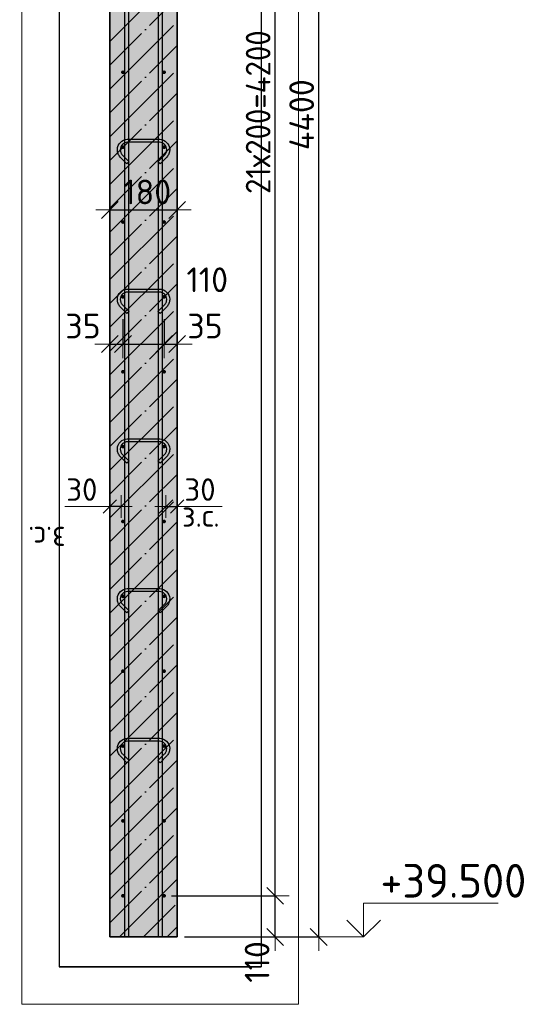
# Model space of a CAD drawing. Header units: millimetres. Extents: x 5077 to 50019, y 6526 to 90933.
# Tile 27 of 60: x 26738 to 28122, y 36620 to 39251. Entities that reach past the tile are written whole.
import ezdxf

# ---------------------------------------------------------------- set-up
doc = ezdxf.new("R2010")
doc.units = ezdxf.units.MM
doc.header["$PDMODE"] = 65
doc.linetypes.add('______11', pattern=[150, 120, -15, 0, -15])
doc.linetypes.add('______5', pattern=[330, 240, -30, 30, -30])
for name, color, linetype, lineweight in [('Standard', 7, 'Continuous', 25), ('Арм.стержн. вертикальными 1', 22, 'Continuous', 35), ('Арм.стержн.горизонт. 1', 180, 'Continuous', 35), ('Высотная отметки_ общее', 7, 'Continuous', 13), ('Размерная линия_ общее', 7, 'Continuous', 13), ('Размерная линия_ общее_1', 7, 'Continuous', 13)]:
    doc.layers.add(name, color=color, linetype=linetype, lineweight=lineweight)
doc.layers.add('Арм.стержн.Стяжки', color=7, linetype='Continuous', lineweight=35, true_color=0x501e0f)
doc.styles.add('ISOCPEUR', font='ISOCPEUR')
doc.dimstyles.new('DIMSTYLE_3', dxfattribs={"dimtxt": 66, "dimasz": 75, "dimexe": 0, "dimexo": 0, "dimgap": 33, "dimtad": 2, "dimdec": 0, "dimrnd": 5, "dimzin": 12, "dimdsep": 46, "dimtxsty": 'ISOCPEUR', "dimblk1": 'ALL_ML_STRICH', "dimblk2": 'ALL_ML_STRICH', "dimsah": 1, "dimcen": 0, "dimclrd": 7, "dimclre": 256, "dimclrt": 7, "dimadec": 0, "dimazin": 0, "dimtfac": 1, "dimtdec": 0, "dimtix": 1, "dimtmove": 2, "dimatfit": 3, "dimfxl": 0, "dimtvp": 1.2, "dimtzin": 0, "dimlwd": 0, "dimlwe": -3, "dimarcsym": 0})
doc.dimstyles.new('DIMSTYLE_7', dxfattribs={"dimtxt": 60, "dimasz": 60, "dimexe": 0, "dimexo": 0.001, "dimgap": 30, "dimtad": 2, "dimdec": 0, "dimrnd": 5, "dimzin": 12, "dimdsep": 46, "dimtxsty": 'ISOCPEUR', "dimblk1": 'ALL_ML_STRICH', "dimblk2": 'ALL_ML_STRICH', "dimsah": 1, "dimcen": 0, "dimse1": 1, "dimse2": 1, "dimclrd": 7, "dimclre": 256, "dimclrt": 7, "dimadec": 0, "dimazin": 0, "dimtfac": 1, "dimtdec": 0, "dimtix": 1, "dimtmove": 2, "dimatfit": 3, "dimfxl": 0, "dimtvp": 1.2, "dimtzin": 0, "dimlwd": 0, "dimlwe": -3, "dimarcsym": 0})
doc.dimstyles.new('DIMSTYLE_8', dxfattribs={"dimtxt": 60, "dimasz": 60, "dimexe": 0, "dimexo": 0.001, "dimgap": 30, "dimtad": 2, "dimdec": 0, "dimrnd": 5, "dimzin": 12, "dimdsep": 46, "dimtxsty": 'ISOCPEUR', "dimblk1": 'ALL_ML_STRICH', "dimblk2": 'ALL_ML_STRICH', "dimsah": 1, "dimcen": 0, "dimse1": 1, "dimse2": 1, "dimclrd": 7, "dimclre": 256, "dimclrt": 7, "dimadec": 0, "dimazin": 0, "dimtfac": 1, "dimtdec": 0, "dimtix": 1, "dimtmove": 2, "dimatfit": 3, "dimfxl": 0, "dimtvp": 1.2, "dimtzin": 0, "dimlwd": 0, "dimlwe": -3, "dimarcsym": 0})
doc.dimstyles.new('DIMSTYLE_9', dxfattribs={"dimtxt": 66, "dimasz": 75, "dimexe": 0, "dimexo": 0, "dimgap": 33, "dimtad": 2, "dimdec": 0, "dimrnd": 5, "dimzin": 12, "dimdsep": 46, "dimtxsty": 'ISOCPEUR', "dimblk1": 'ALL_ML_STRICH', "dimblk2": 'ALL_ML_STRICH', "dimsah": 1, "dimcen": 0, "dimclrd": 7, "dimclre": 256, "dimclrt": 7, "dimadec": 0, "dimazin": 0, "dimtfac": 1, "dimtdec": 0, "dimtix": 1, "dimtmove": 2, "dimatfit": 3, "dimfxl": 0, "dimtzin": 0, "dimlwd": 0, "dimlwe": -3, "dimarcsym": 0})

# ---------------------------------------------------------------- blocks, each defined once
blk = doc.blocks.new('ALL_ML_STRICH')
at = {"color": 0, "linetype": 'ByBlock', "lineweight": -2}
for p, q in [((0, -0.5), (0, 0.5)), ((-1, 0), (0.5, 0)), ((-0.3, -0.3), (0.3, 0.3))]:
    blk.add_line(p, q, dxfattribs=at)
blk = doc.blocks.new('*D17')
at = {"layer": 'DEFPOINTS', "color": 7, "linetype": 'Continuous', "lineweight": 13, "transparency": 33554687}
for p in [(27013.7, 38470.3), (26978.7, 38384.3), (26978.7, 38343.4)]:
    blk.add_point(p, dxfattribs=at)
at = {"layer": 'Размерная линия_ общее', "color": 253, "linetype": 'Continuous', "lineweight": -2, "true_color": 0xa0a0a0, "transparency": 33554687}
for p, q in [((27013.7, 38450.3), (27013.7, 38384.3)), ((26978.7, 38363.4), (26978.7, 38384.3))]:
    blk.add_line(p, q, dxfattribs=at)
at = {"layer": 'Размерная линия_ общее', "color": 7, "linetype": 'Continuous', "lineweight": -2, "transparency": 33554687}
blk.add_line((26978.7, 38384.3), (27013.7, 38384.3), dxfattribs=at)
at = {"layer": 'Размерная линия_ общее', "color": 7, "linetype": 'Continuous', "lineweight": 13, "transparency": 33554687, "xscale": 75, "yscale": 75, "zscale": 75}
blk.add_blockref('ALL_ML_STRICH', (27013.7, 38384.3), dxfattribs=at)
at = {"layer": 'Размерная линия_ общее', "color": 7, "linetype": 'Continuous', "lineweight": 13, "transparency": 33554687, "xscale": 75, "yscale": 75, "zscale": 75, "rotation": 180}
blk.add_blockref('ALL_ML_STRICH', (26978.7, 38384.3), dxfattribs=at)
at = {"layer": 'Размерная линия_ общее', "color": 7, "linetype": 'Continuous', "lineweight": 13, "transparency": 33554687, "insert": (26906.7, 38432.3), "char_height": 66, "width": 132, "attachment_point": 5, "style": 'ISOCPEUR'}
blk.add_mtext('\\A1;{35}', dxfattribs=at)
blk = doc.blocks.new('*D18')
at = {"layer": 'DEFPOINTS', "color": 7, "linetype": 'Continuous', "lineweight": 13, "transparency": 33554687}
for p in [(27013.7, 38470.3), (27123.7, 38470.3), (27013.7, 38384.3)]:
    blk.add_point(p, dxfattribs=at)
at = {"layer": 'Размерная линия_ общее', "color": 253, "linetype": 'Continuous', "lineweight": -2, "true_color": 0xa0a0a0, "transparency": 33554687}
for p, q in [((27013.7, 38450.3), (27013.7, 38384.3)), ((27123.7, 38450.3), (27123.7, 38384.3))]:
    blk.add_line(p, q, dxfattribs=at)
at = {"layer": 'Размерная линия_ общее', "color": 7, "linetype": 'Continuous', "lineweight": -2, "transparency": 33554687}
blk.add_line((27013.7, 38384.3), (27123.7, 38384.3), dxfattribs=at)
at = {"layer": 'Размерная линия_ общее', "color": 7, "linetype": 'Continuous', "lineweight": 13, "transparency": 33554687, "xscale": 75, "yscale": 75, "zscale": 75, "rotation": 180}
blk.add_blockref('ALL_ML_STRICH', (27013.7, 38384.3), dxfattribs=at)
at = {"layer": 'Размерная линия_ общее', "color": 7, "linetype": 'Continuous', "lineweight": 13, "transparency": 33554687, "xscale": 75, "yscale": 75, "zscale": 75}
blk.add_blockref('ALL_ML_STRICH', (27123.7, 38384.3), dxfattribs=at)
at = {"layer": 'Размерная линия_ общее', "color": 7, "linetype": 'Continuous', "lineweight": 13, "transparency": 33554687, "insert": (27239.1, 38555.9), "char_height": 66, "width": 198, "attachment_point": 5, "style": 'ISOCPEUR'}
blk.add_mtext('\\A1;{110}', dxfattribs=at)
blk = doc.blocks.new('*D19')
at = {"layer": 'DEFPOINTS', "color": 7, "linetype": 'Continuous', "lineweight": 13, "transparency": 33554687}
for p in [(27123.7, 38470.3), (27123.7, 38384.3), (27158.7, 38346.8)]:
    blk.add_point(p, dxfattribs=at)
at = {"layer": 'Размерная линия_ общее', "color": 253, "linetype": 'Continuous', "lineweight": -2, "true_color": 0xa0a0a0, "transparency": 33554687}
for p, q in [((27123.7, 38450.3), (27123.7, 38384.3)), ((27158.7, 38366.8), (27158.7, 38384.3))]:
    blk.add_line(p, q, dxfattribs=at)
at = {"layer": 'Размерная линия_ общее', "color": 7, "linetype": 'Continuous', "lineweight": -2, "transparency": 33554687}
blk.add_line((27123.7, 38384.3), (27158.7, 38384.3), dxfattribs=at)
at = {"layer": 'Размерная линия_ общее', "color": 7, "linetype": 'Continuous', "lineweight": 13, "transparency": 33554687, "xscale": 75, "yscale": 75, "zscale": 75}
blk.add_blockref('ALL_ML_STRICH', (27158.7, 38384.3), dxfattribs=at)
at = {"layer": 'Размерная линия_ общее', "color": 7, "linetype": 'Continuous', "lineweight": 13, "transparency": 33554687, "xscale": 75, "yscale": 75, "zscale": 75, "rotation": 180}
blk.add_blockref('ALL_ML_STRICH', (27123.7, 38384.3), dxfattribs=at)
at = {"layer": 'Размерная линия_ общее', "color": 7, "linetype": 'Continuous', "lineweight": 13, "transparency": 33554687, "insert": (27233, 38432.4), "char_height": 66, "width": 132, "attachment_point": 5, "style": 'ISOCPEUR'}
blk.add_mtext('\\A1;{35}', dxfattribs=at)
blk = doc.blocks.new('*D20')
at = {"layer": 'DEFPOINTS', "color": 7, "linetype": 'Continuous', "lineweight": 13, "transparency": 33554687}
for p in [(26978.7, 38752.5), (27158.7, 38750.8), (26978.7, 38742.5)]:
    blk.add_point(p, dxfattribs=at)
at = {"layer": 'Размерная линия_ общее', "color": 253, "linetype": 'Continuous', "lineweight": -2, "true_color": 0xa0a0a0, "transparency": 33554687}
for p, q in [((26978.7, 38742.5), (26978.7, 38742.5)), ((27158.7, 38742.5), (27158.7, 38742.5))]:
    blk.add_line(p, q, dxfattribs=at)
at = {"layer": 'Размерная линия_ общее', "color": 7, "linetype": 'Continuous', "lineweight": -2, "transparency": 33554687}
blk.add_line((26978.7, 38742.5), (27158.7, 38742.5), dxfattribs=at)
at = {"layer": 'Размерная линия_ общее', "color": 7, "linetype": 'Continuous', "lineweight": 13, "transparency": 33554687, "xscale": 75, "yscale": 75, "zscale": 75, "rotation": 180}
blk.add_blockref('ALL_ML_STRICH', (26978.7, 38742.5), dxfattribs=at)
at = {"layer": 'Размерная линия_ общее', "color": 7, "linetype": 'Continuous', "lineweight": 13, "transparency": 33554687, "xscale": 75, "yscale": 75, "zscale": 75}
blk.add_blockref('ALL_ML_STRICH', (27158.7, 38742.5), dxfattribs=at)
at = {"layer": 'Размерная линия_ общее', "color": 7, "linetype": 'Continuous', "lineweight": 13, "transparency": 33554687, "insert": (27078.6, 38790.5), "char_height": 66, "width": 198, "attachment_point": 5, "style": 'ISOCPEUR'}
blk.add_mtext('\\A1;{180}', dxfattribs=at)
blk = doc.blocks.new('*D21')
at = {"layer": 'DEFPOINTS', "color": 7, "linetype": 'Continuous', "lineweight": 13, "transparency": 33554687}
for p in [(27128.7, 37950.3), (27128.7, 37941.6), (27158.7, 37941.6)]:
    blk.add_point(p, dxfattribs=at)
at = {"layer": 'Размерная линия_ общее_1', "color": 7, "linetype": 'Continuous', "lineweight": -2, "transparency": 33554687}
blk.add_line((27128.7, 37950.3), (27158.7, 37950.3), dxfattribs=at)
at = {"layer": 'Размерная линия_ общее_1', "color": 7, "linetype": 'Continuous', "lineweight": 13, "transparency": 33554687, "xscale": 60, "yscale": 60, "zscale": 60, "rotation": 180}
blk.add_blockref('ALL_ML_STRICH', (27128.7, 37950.3), dxfattribs=at)
at = {"layer": 'Размерная линия_ общее_1', "color": 7, "linetype": 'Continuous', "lineweight": 13, "transparency": 33554687, "xscale": 60, "yscale": 60, "zscale": 60}
blk.add_blockref('ALL_ML_STRICH', (27158.7, 37950.3), dxfattribs=at)
at = {"layer": 'Размерная линия_ общее_1', "color": 7, "linetype": 'Continuous', "lineweight": 13, "transparency": 33554687, "insert": (27219.7, 37995.3), "char_height": 60, "width": 120, "attachment_point": 5, "style": 'ISOCPEUR'}
blk.add_mtext('\\A1;{30}', dxfattribs=at)
at = {"layer": 'Размерная линия_ общее_1', "color": 7, "linetype": 'Continuous', "lineweight": 13, "transparency": 33554687, "insert": (27171.7, 37956.1), "char_height": 60, "width": 3, "attachment_point": 1, "line_spacing_factor": 0.60241, "style": 'ISOCPEUR'}
blk.add_mtext('з.с.', dxfattribs=at)
blk = doc.blocks.new('*D22')
at = {"layer": 'DEFPOINTS', "color": 7, "linetype": 'Continuous', "lineweight": 13, "transparency": 33554687}
for p in [(26978.7, 37941.6), (27008.7, 37950.3), (27008.7, 37941.6)]:
    blk.add_point(p, dxfattribs=at)
at = {"layer": 'Размерная линия_ общее_1', "color": 7, "linetype": 'Continuous', "lineweight": -2, "transparency": 33554687}
blk.add_line((27008.7, 37950.3), (26978.7, 37950.3), dxfattribs=at)
at = {"layer": 'Размерная линия_ общее_1', "color": 7, "linetype": 'Continuous', "lineweight": 13, "transparency": 33554687, "xscale": 60, "yscale": 60, "zscale": 60}
for p, rotation in [((27008.7, 37950.3), 360), ((26978.7, 37950.3), 180)]:
    blk.add_blockref('ALL_ML_STRICH', p, dxfattribs=dict(at, rotation=rotation))
at = {"layer": 'Размерная линия_ общее_1', "color": 7, "linetype": 'Continuous', "lineweight": 13, "transparency": 33554687, "insert": (26903.7, 37995.3), "char_height": 60, "width": 120, "attachment_point": 5, "style": 'ISOCPEUR'}
blk.add_mtext('\\A1;{30}', dxfattribs=at)
at = {"layer": 'Размерная линия_ общее_1', "color": 7, "linetype": 'Continuous', "lineweight": 13, "transparency": 33554687, "insert": (26860.6, 37836.1), "char_height": 60, "width": 3, "attachment_point": 1, "rotation": 180, "line_spacing_factor": 0.60241, "style": 'ISOCPEUR'}
blk.add_mtext('з.с.', dxfattribs=at)
blk = doc.blocks.new('*D264')
at = {"layer": 'DEFPOINTS', "color": 7, "linetype": 'Continuous', "lineweight": 13, "transparency": 33554687}
for p in [(27158.7, 41200.2), (27158.7, 36800.2), (27537, 36800.2)]:
    blk.add_point(p, dxfattribs=at)
at = {"layer": 'Размерная линия_ общее', "color": 253, "linetype": 'Continuous', "lineweight": -2, "true_color": 0xa0a0a0, "transparency": 33554687}
for p, q in [((27178.7, 41200.2), (27537, 41200.2)), ((27178.7, 36800.2), (27537, 36800.2))]:
    blk.add_line(p, q, dxfattribs=at)
at = {"layer": 'Размерная линия_ общее', "color": 7, "linetype": 'Continuous', "lineweight": -2, "transparency": 33554687}
blk.add_line((27537, 36800.2), (27537, 41200.2), dxfattribs=at)
at = {"layer": 'Размерная линия_ общее', "color": 7, "linetype": 'Continuous', "lineweight": 13, "transparency": 33554687, "xscale": 75, "yscale": 75, "zscale": 75}
for p, rotation in [((27537, 41200.2), 90), ((27537, 36800.2), 270)]:
    blk.add_blockref('ALL_ML_STRICH', p, dxfattribs=dict(at, rotation=rotation))
at = {"layer": 'Размерная линия_ общее', "color": 7, "linetype": 'Continuous', "lineweight": 13, "transparency": 33554687, "insert": (27491.5, 38996.9), "char_height": 66, "width": 264, "attachment_point": 5, "rotation": 90, "style": 'ISOCPEUR'}
blk.add_mtext('\\A1;{4400}', dxfattribs=at)
blk = doc.blocks.new('*D266')
at = {"layer": 'DEFPOINTS', "color": 7, "linetype": 'Continuous', "lineweight": 13, "transparency": 33554687}
for p in [(27123.7, 36910.2), (27158.7, 36800.2), (27420.6, 36800.2)]:
    blk.add_point(p, dxfattribs=at)
at = {"layer": 'Размерная линия_ общее', "color": 253, "linetype": 'Continuous', "lineweight": -2, "true_color": 0xa0a0a0, "transparency": 33554687}
for p, q in [((27143.7, 36910.2), (27420.6, 36910.2)), ((27178.7, 36800.2), (27420.6, 36800.2))]:
    blk.add_line(p, q, dxfattribs=at)
at = {"layer": 'Размерная линия_ общее', "color": 7, "linetype": 'Continuous', "lineweight": -2, "transparency": 33554687}
blk.add_line((27420.6, 36800.2), (27420.6, 36910.2), dxfattribs=at)
at = {"layer": 'Размерная линия_ общее', "color": 7, "linetype": 'Continuous', "lineweight": 13, "transparency": 33554687, "xscale": 75, "yscale": 75, "zscale": 75}
for p, rotation in [((27420.6, 36910.2), 90), ((27420.6, 36800.2), 270)]:
    blk.add_blockref('ALL_ML_STRICH', p, dxfattribs=dict(at, rotation=rotation))
at = {"layer": 'Размерная линия_ общее', "color": 7, "linetype": 'Continuous', "lineweight": 13, "transparency": 33554687, "insert": (27372.3, 36733.4), "char_height": 66, "width": 198, "attachment_point": 5, "rotation": 90, "style": 'ISOCPEUR'}
blk.add_mtext('\\A1;{110}', dxfattribs=at)
blk = doc.blocks.new('*D267')
at = {"layer": 'DEFPOINTS', "color": 7, "linetype": 'Continuous', "lineweight": 13, "transparency": 33554687}
for p in [(27123.7, 41110.2), (27123.7, 36910.2), (27420.6, 36910.2)]:
    blk.add_point(p, dxfattribs=at)
at = {"layer": 'Размерная линия_ общее', "color": 253, "linetype": 'Continuous', "lineweight": -2, "true_color": 0xa0a0a0, "transparency": 33554687}
for p, q in [((27143.7, 41110.2), (27420.6, 41110.2)), ((27143.7, 36910.2), (27420.6, 36910.2))]:
    blk.add_line(p, q, dxfattribs=at)
at = {"layer": 'Размерная линия_ общее', "color": 7, "linetype": 'Continuous', "lineweight": -2, "transparency": 33554687}
blk.add_line((27420.6, 36910.2), (27420.6, 41110.2), dxfattribs=at)
at = {"layer": 'Размерная линия_ общее', "color": 7, "linetype": 'Continuous', "lineweight": 13, "transparency": 33554687, "xscale": 75, "yscale": 75, "zscale": 75}
for p, rotation in [((27420.6, 41110.2), 90), ((27420.6, 36910.2), 270)]:
    blk.add_blockref('ALL_ML_STRICH', p, dxfattribs=dict(at, rotation=rotation))
at = {"layer": 'Размерная линия_ общее', "color": 7, "linetype": 'Continuous', "lineweight": 13, "transparency": 33554687, "insert": (27342.1, 38785.2), "char_height": 66, "width": 3.3, "attachment_point": 1, "rotation": 90, "line_spacing_factor": 0.60241, "style": 'ISOCPEUR'}
blk.add_mtext('\\W0.91;21х200=4200', dxfattribs=at)
blk = doc.blocks.new('COMPLEX_ELEVATIONDIM_11')
at = {"layer": 'Высотная отметки_ общее', "color": 7, "linetype": 'Continuous', "lineweight": 13, "transparency": 33554687}
for p, q in [((27657, 41400.2), (27657, 41490.2)), ((27657, 41490.2), (28017, 41490.2)), ((27657, 41400.2), (27612, 41445.2)), ((27657, 41400.2), (27702, 41445.2)), ((27657, 41400.2), (27550.9, 41400.2)), ((27657, 41400.2), (27657, 41400.2)), ((27657, 41400.2), (27657, 41400.2)), ((27657, 41400.2), (27657, 41400.2)), ((27657, 41400.2), (27657, 41400.2)), ((27657, 41200.2), (27657, 41290.2)), ((27657, 41290.2), (28017, 41290.2)), ((27657, 41200.2), (27612, 41245.2)), ((27657, 41200.2), (27702, 41245.2)), ((27657, 41200.2), (27550.9, 41200.2)), ((27657, 41200.2), (27657, 41200.2)), ((27657, 41200.2), (27657, 41200.2)), ((27657, 41200.2), (27657, 41200.2)), ((27657, 41200.2), (27657, 41200.2)), ((27657, 36800.2), (27657, 36890.2)), ((27657, 36890.2), (28017, 36890.2)), ((27657, 36800.2), (27612, 36845.2)), ((27657, 36800.2), (27702, 36845.2)), ((27657, 36800.2), (27657, 36800.2)), ((27657, 36800.2), (27657, 36800.2)), ((27657, 36800.2), (27657, 36800.2)), ((27657, 36800.2), (27657, 36800.2))]:
    blk.add_line(p, q, dxfattribs=at)
blk.add_lwpolyline([(27657, 36800.2), (27597, 36800.2), (27597, 36800.2), (27550.9, 36800.2)], dxfattribs=at)
at = {"layer": 'Высотная отметки_ общее', "color": 7, "linetype": 'Continuous', "lineweight": 13, "transparency": 33554687, "char_height": 90, "attachment_point": 7, "style": 'ISOCPEUR'}
for s, insert, width in [('\\W0.92;+44.100', (27702, 41505.2), 446.05), ('\\W0.96;+43.900', (27702, 41305.2), 456.775), ('\\W0.96;+39.500', (27702, 36905.2), 447.716)]:
    blk.add_mtext(s, dxfattribs=dict(at, insert=insert, width=width))

msp = doc.modelspace()

# ---------------------------------------------------------------- hatches: boundary and pattern name
at = {"layer": 'Standard', "linetype": 'Continuous', "lineweight": -3, "true_color": 0xc7c7c7, "transparency": 33554687}
msp.add_hatch(color=9, dxfattribs=at).paths.add_polyline_path([(27158.7, 41200.2), (26978.7, 41200.2), (26978.7, 36800.2), (27158.7, 36800.2)])
at = {"layer": 'Арм.стержн.горизонт. 1', "linetype": 'Continuous', "lineweight": 50, "transparency": 33554687}
for points in [[(27018.7, 39110.2), (27018.3, 39112.1), (27017.2, 39113.7), (27015.6, 39114.8), (27013.7, 39115.2), (27011.7, 39114.8), (27010.1, 39113.7), (27009, 39112.1), (27008.7, 39110.2), (27009, 39108.3), (27010.1, 39106.7), (27011.7, 39105.6), (27013.7, 39105.2), (27015.6, 39105.6), (27017.2, 39106.7), (27018.3, 39108.3)], [(27128.7, 39110.2), (27128.3, 39112.1), (27127.2, 39113.7), (27125.6, 39114.8), (27123.7, 39115.2), (27121.7, 39114.8), (27120.1, 39113.7), (27119, 39112.1), (27118.7, 39110.2), (27119, 39108.3), (27120.1, 39106.7), (27121.7, 39105.6), (27123.7, 39105.2), (27125.6, 39105.6), (27127.2, 39106.7), (27128.3, 39108.3)], [(27018.7, 38910.2), (27018.3, 38912.1), (27017.2, 38913.7), (27015.6, 38914.8), (27013.7, 38915.2), (27011.7, 38914.8), (27010.1, 38913.7), (27009, 38912.1), (27008.7, 38910.2), (27009, 38908.3), (27010.1, 38906.7), (27011.7, 38905.6), (27013.7, 38905.2), (27015.6, 38905.6), (27017.2, 38906.7), (27018.3, 38908.3)], [(27128.7, 38910.2), (27128.3, 38912.1), (27127.2, 38913.7), (27125.6, 38914.8), (27123.7, 38915.2), (27121.7, 38914.8), (27120.1, 38913.7), (27119, 38912.1), (27118.7, 38910.2), (27119, 38908.3), (27120.1, 38906.7), (27121.7, 38905.6), (27123.7, 38905.2), (27125.6, 38905.6), (27127.2, 38906.7), (27128.3, 38908.3)], [(27018.7, 38710.2), (27018.3, 38712.1), (27017.2, 38713.7), (27015.6, 38714.8), (27013.7, 38715.2), (27011.7, 38714.8), (27010.1, 38713.7), (27009, 38712.1), (27008.7, 38710.2), (27009, 38708.3), (27010.1, 38706.7), (27011.7, 38705.6), (27013.7, 38705.2), (27015.6, 38705.6), (27017.2, 38706.7), (27018.3, 38708.3)], [(27128.7, 38710.2), (27128.3, 38712.1), (27127.2, 38713.7), (27125.6, 38714.8), (27123.7, 38715.2), (27121.7, 38714.8), (27120.1, 38713.7), (27119, 38712.1), (27118.7, 38710.2), (27119, 38708.3), (27120.1, 38706.7), (27121.7, 38705.6), (27123.7, 38705.2), (27125.6, 38705.6), (27127.2, 38706.7), (27128.3, 38708.3)], [(27018.7, 38510.2), (27018.3, 38512.1), (27017.2, 38513.7), (27015.6, 38514.8), (27013.7, 38515.2), (27011.7, 38514.8), (27010.1, 38513.7), (27009, 38512.1), (27008.7, 38510.2), (27009, 38508.3), (27010.1, 38506.7), (27011.7, 38505.6), (27013.7, 38505.2), (27015.6, 38505.6), (27017.2, 38506.7), (27018.3, 38508.3)], [(27128.7, 38510.2), (27128.3, 38512.1), (27127.2, 38513.7), (27125.6, 38514.8), (27123.7, 38515.2), (27121.7, 38514.8), (27120.1, 38513.7), (27119, 38512.1), (27118.7, 38510.2), (27119, 38508.3), (27120.1, 38506.7), (27121.7, 38505.6), (27123.7, 38505.2), (27125.6, 38505.6), (27127.2, 38506.7), (27128.3, 38508.3)], [(27018.7, 38310.2), (27018.3, 38312.1), (27017.2, 38313.7), (27015.6, 38314.8), (27013.7, 38315.2), (27011.7, 38314.8), (27010.1, 38313.7), (27009, 38312.1), (27008.7, 38310.2), (27009, 38308.3), (27010.1, 38306.7), (27011.7, 38305.6), (27013.7, 38305.2), (27015.6, 38305.6), (27017.2, 38306.7), (27018.3, 38308.3)], [(27128.7, 38310.2), (27128.3, 38312.1), (27127.2, 38313.7), (27125.6, 38314.8), (27123.7, 38315.2), (27121.7, 38314.8), (27120.1, 38313.7), (27119, 38312.1), (27118.7, 38310.2), (27119, 38308.3), (27120.1, 38306.7), (27121.7, 38305.6), (27123.7, 38305.2), (27125.6, 38305.6), (27127.2, 38306.7), (27128.3, 38308.3)], [(27018.7, 38110.2), (27018.3, 38112.1), (27017.2, 38113.7), (27015.6, 38114.8), (27013.7, 38115.2), (27011.7, 38114.8), (27010.1, 38113.7), (27009, 38112.1), (27008.7, 38110.2), (27009, 38108.3), (27010.1, 38106.7), (27011.7, 38105.6), (27013.7, 38105.2), (27015.6, 38105.6), (27017.2, 38106.7), (27018.3, 38108.3)], [(27128.7, 38110.2), (27128.3, 38112.1), (27127.2, 38113.7), (27125.6, 38114.8), (27123.7, 38115.2), (27121.7, 38114.8), (27120.1, 38113.7), (27119, 38112.1), (27118.7, 38110.2), (27119, 38108.3), (27120.1, 38106.7), (27121.7, 38105.6), (27123.7, 38105.2), (27125.6, 38105.6), (27127.2, 38106.7), (27128.3, 38108.3)], [(27018.7, 37910.2), (27018.3, 37912.1), (27017.2, 37913.7), (27015.6, 37914.8), (27013.7, 37915.2), (27011.7, 37914.8), (27010.1, 37913.7), (27009, 37912.1), (27008.7, 37910.2), (27009, 37908.3), (27010.1, 37906.7), (27011.7, 37905.6), (27013.7, 37905.2), (27015.6, 37905.6), (27017.2, 37906.7), (27018.3, 37908.3)], [(27128.7, 37910.2), (27128.3, 37912.1), (27127.2, 37913.7), (27125.6, 37914.8), (27123.7, 37915.2), (27121.7, 37914.8), (27120.1, 37913.7), (27119, 37912.1), (27118.7, 37910.2), (27119, 37908.3), (27120.1, 37906.7), (27121.7, 37905.6), (27123.7, 37905.2), (27125.6, 37905.6), (27127.2, 37906.7), (27128.3, 37908.3)], [(27018.7, 37710.2), (27018.3, 37712.1), (27017.2, 37713.7), (27015.6, 37714.8), (27013.7, 37715.2), (27011.7, 37714.8), (27010.1, 37713.7), (27009, 37712.1), (27008.7, 37710.2), (27009, 37708.3), (27010.1, 37706.7), (27011.7, 37705.6), (27013.7, 37705.2), (27015.6, 37705.6), (27017.2, 37706.7), (27018.3, 37708.3)], [(27128.7, 37710.2), (27128.3, 37712.1), (27127.2, 37713.7), (27125.6, 37714.8), (27123.7, 37715.2), (27121.7, 37714.8), (27120.1, 37713.7), (27119, 37712.1), (27118.7, 37710.2), (27119, 37708.3), (27120.1, 37706.7), (27121.7, 37705.6), (27123.7, 37705.2), (27125.6, 37705.6), (27127.2, 37706.7), (27128.3, 37708.3)], [(27018.7, 37510.2), (27018.3, 37512.1), (27017.2, 37513.7), (27015.6, 37514.8), (27013.7, 37515.2), (27011.7, 37514.8), (27010.1, 37513.7), (27009, 37512.1), (27008.7, 37510.2), (27009, 37508.3), (27010.1, 37506.7), (27011.7, 37505.6), (27013.7, 37505.2), (27015.6, 37505.6), (27017.2, 37506.7), (27018.3, 37508.3)], [(27128.7, 37510.2), (27128.3, 37512.1), (27127.2, 37513.7), (27125.6, 37514.8), (27123.7, 37515.2), (27121.7, 37514.8), (27120.1, 37513.7), (27119, 37512.1), (27118.7, 37510.2), (27119, 37508.3), (27120.1, 37506.7), (27121.7, 37505.6), (27123.7, 37505.2), (27125.6, 37505.6), (27127.2, 37506.7), (27128.3, 37508.3)], [(27018.7, 37310.2), (27018.3, 37312.1), (27017.2, 37313.7), (27015.6, 37314.8), (27013.7, 37315.2), (27011.7, 37314.8), (27010.1, 37313.7), (27009, 37312.1), (27008.7, 37310.2), (27009, 37308.3), (27010.1, 37306.7), (27011.7, 37305.6), (27013.7, 37305.2), (27015.6, 37305.6), (27017.2, 37306.7), (27018.3, 37308.3)], [(27128.7, 37310.2), (27128.3, 37312.1), (27127.2, 37313.7), (27125.6, 37314.8), (27123.7, 37315.2), (27121.7, 37314.8), (27120.1, 37313.7), (27119, 37312.1), (27118.7, 37310.2), (27119, 37308.3), (27120.1, 37306.7), (27121.7, 37305.6), (27123.7, 37305.2), (27125.6, 37305.6), (27127.2, 37306.7), (27128.3, 37308.3)], [(27018.7, 37110.2), (27018.3, 37112.1), (27017.2, 37113.7), (27015.6, 37114.8), (27013.7, 37115.2), (27011.7, 37114.8), (27010.1, 37113.7), (27009, 37112.1), (27008.7, 37110.2), (27009, 37108.3), (27010.1, 37106.7), (27011.7, 37105.6), (27013.7, 37105.2), (27015.6, 37105.6), (27017.2, 37106.7), (27018.3, 37108.3)], [(27128.7, 37110.2), (27128.3, 37112.1), (27127.2, 37113.7), (27125.6, 37114.8), (27123.7, 37115.2), (27121.7, 37114.8), (27120.1, 37113.7), (27119, 37112.1), (27118.7, 37110.2), (27119, 37108.3), (27120.1, 37106.7), (27121.7, 37105.6), (27123.7, 37105.2), (27125.6, 37105.6), (27127.2, 37106.7), (27128.3, 37108.3)], [(27018.7, 36910.2), (27018.3, 36912.1), (27017.2, 36913.7), (27015.6, 36914.8), (27013.7, 36915.2), (27011.7, 36914.8), (27010.1, 36913.7), (27009, 36912.1), (27008.7, 36910.2), (27009, 36908.3), (27010.1, 36906.7), (27011.7, 36905.6), (27013.7, 36905.2), (27015.6, 36905.6), (27017.2, 36906.7), (27018.3, 36908.3)], [(27128.7, 36910.2), (27128.3, 36912.1), (27127.2, 36913.7), (27125.6, 36914.8), (27123.7, 36915.2), (27121.7, 36914.8), (27120.1, 36913.7), (27119, 36912.1), (27118.7, 36910.2), (27119, 36908.3), (27120.1, 36906.7), (27121.7, 36905.6), (27123.7, 36905.2), (27125.6, 36905.6), (27127.2, 36906.7), (27128.3, 36908.3)]]:
    msp.add_hatch(color=4, dxfattribs=at).paths.add_polyline_path(points)

# ---------------------------------------------------------------- linework, layer by layer
at = {"layer": 'Standard', "color": 52, "linetype": 'Continuous', "lineweight": -3, "transparency": 33554687}
for p, q in [((26843, 41510.2), (26843, 36720.2)), ((26843, 41510.2), (26843, 36720.2)), ((27383, 41510.2), (27383, 36720.2)), ((27383, 41510.2), (27383, 36720.2)), ((26843, 36720.2), (27383, 36720.2)), ((27383, 36720.2), (26843, 36720.2))]:
    msp.add_line(p, q, dxfattribs=at)
at = {"layer": 'Standard', "color": 7, "linetype": 'Continuous', "lineweight": 35, "transparency": 33554687}
for p, q in [((26978.7, 41200.2), (26978.7, 36800.2)), ((27158.7, 36800.2), (27158.7, 41200.2)), ((26978.7, 36800.2), (27158.7, 36800.2))]:
    msp.add_line(p, q, dxfattribs=at)
at = {"layer": 'Standard', "color": 253, "linetype": '______5', "lineweight": -3, "true_color": 0xababab, "transparency": 33554687}
for p, q in [((26978.7, 39192.6), (27158.7, 39372.6)), ((26978.7, 39065.3), (27158.7, 39245.3)), ((26978.7, 38938), (27158.7, 39118)), ((26978.7, 38810.7), (27158.7, 38990.7)), ((26978.7, 38683.4), (27158.7, 38863.4)), ((26978.7, 38556.2), (27158.7, 38736.2)), ((26978.7, 38428.9), (27158.7, 38608.9)), ((26978.7, 38301.6), (27158.7, 38481.6)), ((26978.7, 38174.3), (27158.7, 38354.3)), ((26978.7, 38047), (27158.7, 38227)), ((26978.7, 37919.8), (27158.7, 38099.8)), ((26978.7, 37792.5), (27158.7, 37972.5)), ((26978.7, 37665.2), (27158.7, 37845.2)), ((26978.7, 37537.9), (27158.7, 37717.9)), ((26978.7, 37410.6), (27158.7, 37590.6)), ((26978.7, 37283.4), (27158.7, 37463.4)), ((26978.7, 37156.1), (27158.7, 37336.1)), ((26978.7, 37028.8), (27158.7, 37208.8)), ((26978.7, 36901.5), (27158.7, 37081.5)), ((27004.6, 36800.2), (27158.7, 36954.2)), ((27131.9, 36800.2), (27158.7, 36827))]:
    msp.add_line(p, q, dxfattribs=at)
at = {"layer": 'Standard', "color": 253, "linetype": '______11', "lineweight": -3, "true_color": 0xababab, "transparency": 33554687}
for p, q in [((26978.7, 39128.9), (27158.7, 39308.9)), ((26978.7, 39001.6), (27158.7, 39181.6)), ((26978.7, 38874.4), (27158.7, 39054.4)), ((26978.7, 38747.1), (27158.7, 38927.1)), ((26978.7, 38619.8), (27158.7, 38799.8)), ((26978.7, 38492.5), (27158.7, 38672.5)), ((26978.7, 38365.2), (27158.7, 38545.2)), ((26978.7, 38238), (27158.7, 38418)), ((26978.7, 38110.7), (27158.7, 38290.7)), ((26978.7, 37983.4), (27158.7, 38163.4)), ((26978.7, 37856.1), (27158.7, 38036.1)), ((26978.7, 37728.8), (27158.7, 37908.8)), ((26978.7, 37601.6), (27158.7, 37781.6)), ((26978.7, 37474.3), (27158.7, 37654.3)), ((26978.7, 37347), (27158.7, 37527)), ((26978.7, 37219.7), (27158.7, 37399.7)), ((26978.7, 37092.4), (27158.7, 37272.4)), ((26978.7, 36965.2), (27158.7, 37145.2)), ((26978.7, 36837.9), (27158.7, 37017.9)), ((27068.3, 36800.2), (27158.7, 36890.6))]:
    msp.add_line(p, q, dxfattribs=at)
at = {"layer": 'Standard', "color": 7, "linetype": 'Continuous', "lineweight": 13, "transparency": 33554687}
for p, q in [((26978.7, 37950.3), (26858.7, 37950.3)), ((27158.7, 37950.3), (27278.7, 37950.3))]:
    msp.add_line(p, q, dxfattribs=at)
msp.add_lwpolyline([(26743, 36620.2), (27483, 36620.2), (27483, 41610.2), (26743, 41610.2), (26743, 36620.2)], dxfattribs=at)
at = {"layer": 'Арм.стержн. вертикальными 1', "color": 4, "linetype": 'Continuous', "lineweight": 25, "transparency": 33554687}
for points in [[(27018.7, 36800.2), (27018.7, 41370.2), (27028.7, 41370.2), (27028.7, 36800.2), (27018.7, 36800.2)], [(27108.7, 36800.2), (27108.7, 41370.2), (27118.7, 41370.2), (27118.7, 36800.2), (27108.7, 36800.2)]]:
    msp.add_lwpolyline(points, dxfattribs=at)
at = {"layer": 'Арм.стержн.горизонт. 1', "color": 52, "linetype": 'Continuous', "lineweight": 25, "transparency": 33554687}
for p, q in [((26978.7, 36800.2), (26978.7, 36800.2)), ((27158.7, 36800.2), (27158.7, 36800.2))]:
    msp.add_line(p, q, dxfattribs=at)
at = {"layer": 'Арм.стержн.Стяжки', "color": 40, "linetype": 'Continuous', "lineweight": 25, "transparency": 33554687}
for points in [[(27107.2, 38871.3), (27125.1, 38889.2), (27126.3, 38890.6), (27127.4, 38892.1), (27128.3, 38893.8), (27129.1, 38895.4), (27129.8, 38897.2), (27130.2, 38899), (27130.5, 38900.8), (27130.7, 38902.7), (27130.7, 38903.8), (27130.1, 38907.5), (27128.9, 38911.1), (27127.1, 38914.5), (27124.8, 38917.2), (27122.1, 38919.5), (27118.7, 38921.4), (27115, 38922.6), (27111.4, 38923.1), (27025.9, 38923.1), (27022.3, 38922.6), (27018.6, 38921.4), (27015.3, 38919.5), (27012.5, 38917.2), (27010.2, 38914.5), (27008.4, 38911.1), (27007.2, 38907.5), (27006.7, 38903.8), (27006.7, 38902.7), (27006.8, 38900.8), (27007.1, 38899), (27007.6, 38897.2), (27008.2, 38895.4), (27009, 38893.8), (27009.9, 38892.1), (27011, 38890.6), (27012.2, 38889.2), (27030.1, 38871.3), (27024.4, 38865.7), (27006.4, 38883.7), (27004.7, 38885.7), (27003.2, 38887.8), (27001.9, 38890), (27000.8, 38892.4), (26999.9, 38894.8), (26999.2, 38897.3), (26998.8, 38899.9), (26998.7, 38902.4), (26998.7, 38904.4), (26999.3, 38909.3), (27001, 38914.4), (27003.6, 38919), (27006.8, 38922.9), (27010.7, 38926.1), (27015.4, 38928.7), (27020.4, 38930.4), (27025.3, 38931.1), (27112, 38931.1), (27116.9, 38930.4), (27121.9, 38928.7), (27126.6, 38926.1), (27130.5, 38922.9), (27133.7, 38919), (27136.3, 38914.4), (27138, 38909.3), (27138.7, 38904.4), (27138.7, 38902.4), (27138.5, 38899.9), (27138.1, 38897.3), (27137.4, 38894.8), (27136.5, 38892.4), (27135.4, 38890), (27134.1, 38887.8), (27132.6, 38885.7), (27130.9, 38883.7), (27112.9, 38865.7), (27107.2, 38871.3)], [(27107.2, 38471.3), (27125.1, 38489.2), (27126.3, 38490.6), (27127.4, 38492.1), (27128.3, 38493.8), (27129.1, 38495.4), (27129.8, 38497.2), (27130.2, 38499), (27130.5, 38500.8), (27130.7, 38502.7), (27130.7, 38503.8), (27130.1, 38507.5), (27128.9, 38511.1), (27127.1, 38514.5), (27124.8, 38517.2), (27122.1, 38519.5), (27118.7, 38521.4), (27115, 38522.6), (27111.4, 38523.1), (27025.9, 38523.1), (27022.3, 38522.6), (27018.6, 38521.4), (27015.3, 38519.5), (27012.5, 38517.2), (27010.2, 38514.5), (27008.4, 38511.1), (27007.2, 38507.5), (27006.7, 38503.8), (27006.7, 38502.7), (27006.8, 38500.8), (27007.1, 38499), (27007.6, 38497.2), (27008.2, 38495.4), (27009, 38493.8), (27009.9, 38492.1), (27011, 38490.6), (27012.2, 38489.2), (27030.1, 38471.3), (27024.4, 38465.7), (27006.4, 38483.7), (27004.7, 38485.7), (27003.2, 38487.8), (27001.9, 38490), (27000.8, 38492.4), (26999.9, 38494.8), (26999.2, 38497.3), (26998.8, 38499.9), (26998.7, 38502.4), (26998.7, 38504.4), (26999.3, 38509.3), (27001, 38514.4), (27003.6, 38519), (27006.8, 38522.9), (27010.7, 38526.1), (27015.4, 38528.7), (27020.4, 38530.4), (27025.3, 38531.1), (27112, 38531.1), (27116.9, 38530.4), (27121.9, 38528.7), (27126.6, 38526.1), (27130.5, 38522.9), (27133.7, 38519), (27136.3, 38514.4), (27138, 38509.3), (27138.7, 38504.4), (27138.7, 38502.4), (27138.5, 38499.9), (27138.1, 38497.3), (27137.4, 38494.8), (27136.5, 38492.4), (27135.4, 38490), (27134.1, 38487.8), (27132.6, 38485.7), (27130.9, 38483.7), (27112.9, 38465.7), (27107.2, 38471.3)], [(27107.2, 38071.3), (27125.1, 38089.2), (27126.3, 38090.6), (27127.4, 38092.1), (27128.3, 38093.8), (27129.1, 38095.4), (27129.8, 38097.2), (27130.2, 38099), (27130.5, 38100.8), (27130.7, 38102.7), (27130.7, 38103.8), (27130.1, 38107.5), (27128.9, 38111.1), (27127.1, 38114.5), (27124.8, 38117.2), (27122.1, 38119.5), (27118.7, 38121.4), (27115, 38122.6), (27111.4, 38123.1), (27025.9, 38123.1), (27022.3, 38122.6), (27018.6, 38121.4), (27015.3, 38119.5), (27012.5, 38117.2), (27010.2, 38114.5), (27008.4, 38111.1), (27007.2, 38107.5), (27006.7, 38103.8), (27006.7, 38102.7), (27006.8, 38100.8), (27007.1, 38099), (27007.6, 38097.2), (27008.2, 38095.4), (27009, 38093.8), (27009.9, 38092.1), (27011, 38090.6), (27012.2, 38089.2), (27030.1, 38071.3), (27024.4, 38065.7), (27006.4, 38083.7), (27004.7, 38085.7), (27003.2, 38087.8), (27001.9, 38090), (27000.8, 38092.4), (26999.9, 38094.8), (26999.2, 38097.3), (26998.8, 38099.9), (26998.7, 38102.4), (26998.7, 38104.4), (26999.3, 38109.3), (27001, 38114.4), (27003.6, 38119), (27006.8, 38122.9), (27010.7, 38126.1), (27015.4, 38128.7), (27020.4, 38130.4), (27025.3, 38131.1), (27112, 38131.1), (27116.9, 38130.4), (27121.9, 38128.7), (27126.6, 38126.1), (27130.5, 38122.9), (27133.7, 38119), (27136.3, 38114.4), (27138, 38109.3), (27138.7, 38104.4), (27138.7, 38102.4), (27138.5, 38099.9), (27138.1, 38097.3), (27137.4, 38094.8), (27136.5, 38092.4), (27135.4, 38090), (27134.1, 38087.8), (27132.6, 38085.7), (27130.9, 38083.7), (27112.9, 38065.7), (27107.2, 38071.3)], [(27107.2, 37671.3), (27125.1, 37689.2), (27126.3, 37690.6), (27127.4, 37692.1), (27128.3, 37693.8), (27129.1, 37695.4), (27129.8, 37697.2), (27130.2, 37699), (27130.5, 37700.8), (27130.7, 37702.7), (27130.7, 37703.8), (27130.1, 37707.5), (27128.9, 37711.1), (27127.1, 37714.5), (27124.8, 37717.2), (27122.1, 37719.5), (27118.7, 37721.4), (27115, 37722.6), (27111.4, 37723.1), (27025.9, 37723.1), (27022.3, 37722.6), (27018.6, 37721.4), (27015.3, 37719.5), (27012.5, 37717.2), (27010.2, 37714.5), (27008.4, 37711.1), (27007.2, 37707.5), (27006.7, 37703.8), (27006.7, 37702.7), (27006.8, 37700.8), (27007.1, 37699), (27007.6, 37697.2), (27008.2, 37695.4), (27009, 37693.8), (27009.9, 37692.1), (27011, 37690.6), (27012.2, 37689.2), (27030.1, 37671.3), (27024.4, 37665.7), (27006.4, 37683.7), (27004.7, 37685.7), (27003.2, 37687.8), (27001.9, 37690), (27000.8, 37692.4), (26999.9, 37694.8), (26999.2, 37697.3), (26998.8, 37699.9), (26998.7, 37702.4), (26998.7, 37704.4), (26999.3, 37709.3), (27001, 37714.4), (27003.6, 37719), (27006.8, 37722.9), (27010.7, 37726.1), (27015.4, 37728.7), (27020.4, 37730.4), (27025.3, 37731.1), (27112, 37731.1), (27116.9, 37730.4), (27121.9, 37728.7), (27126.6, 37726.1), (27130.5, 37722.9), (27133.7, 37719), (27136.3, 37714.4), (27138, 37709.3), (27138.7, 37704.4), (27138.7, 37702.4), (27138.5, 37699.9), (27138.1, 37697.3), (27137.4, 37694.8), (27136.5, 37692.4), (27135.4, 37690), (27134.1, 37687.8), (27132.6, 37685.7), (27130.9, 37683.7), (27112.9, 37665.7), (27107.2, 37671.3)], [(27107.2, 37271.3), (27125.1, 37289.2), (27126.3, 37290.6), (27127.4, 37292.1), (27128.3, 37293.8), (27129.1, 37295.4), (27129.8, 37297.2), (27130.2, 37299), (27130.5, 37300.8), (27130.7, 37302.7), (27130.7, 37303.8), (27130.1, 37307.5), (27128.9, 37311.1), (27127.1, 37314.5), (27124.8, 37317.2), (27122.1, 37319.5), (27118.7, 37321.4), (27115, 37322.6), (27111.4, 37323.1), (27025.9, 37323.1), (27022.3, 37322.6), (27018.6, 37321.4), (27015.3, 37319.5), (27012.5, 37317.2), (27010.2, 37314.5), (27008.4, 37311.1), (27007.2, 37307.5), (27006.7, 37303.8), (27006.7, 37302.7), (27006.8, 37300.8), (27007.1, 37299), (27007.6, 37297.2), (27008.2, 37295.4), (27009, 37293.8), (27009.9, 37292.1), (27011, 37290.6), (27012.2, 37289.2), (27030.1, 37271.3), (27024.4, 37265.7), (27006.4, 37283.7), (27004.7, 37285.7), (27003.2, 37287.8), (27001.9, 37290), (27000.8, 37292.4), (26999.9, 37294.8), (26999.2, 37297.3), (26998.8, 37299.9), (26998.7, 37302.4), (26998.7, 37304.4), (26999.3, 37309.3), (27001, 37314.4), (27003.6, 37319), (27006.8, 37322.9), (27010.7, 37326.1), (27015.4, 37328.7), (27020.4, 37330.4), (27025.3, 37331.1), (27112, 37331.1), (27116.9, 37330.4), (27121.9, 37328.7), (27126.6, 37326.1), (27130.5, 37322.9), (27133.7, 37319), (27136.3, 37314.4), (27138, 37309.3), (27138.7, 37304.4), (27138.7, 37302.4), (27138.5, 37299.9), (27138.1, 37297.3), (27137.4, 37294.8), (27136.5, 37292.4), (27135.4, 37290), (27134.1, 37287.8), (27132.6, 37285.7), (27130.9, 37283.7), (27112.9, 37265.7), (27107.2, 37271.3)]]:
    msp.add_lwpolyline(points, dxfattribs=at)

# ---------------------------------------------------------------- block references
at = {"layer": 'Высотная отметки_ общее', "color": 7, "linetype": 'Continuous', "lineweight": 13, "transparency": 33554687}
msp.add_blockref('COMPLEX_ELEVATIONDIM_11', (0, 0), dxfattribs=at)

# ---------------------------------------------------------------- dimensions: what is measured, and where the dimension line sits
at = {"layer": 'Размерная линия_ общее', "color": 7, "linetype": 'Continuous', "lineweight": 13, "transparency": 33554687}
for base, p2, dimstyle, picture, middle in [((27537, 41200.2), (27178.7, 41200.2), 'DIMSTYLE_9', '*D264', (27491.5, 38996.9)), ((27420.6, 36910.2), (27143.7, 36910.2), 'DIMSTYLE_3', '*D266', (27372.3, 36733.4))]:
    dim = msp.add_linear_dim(base=base, p1=(27178.7, 36800.2), p2=p2, angle=90, dimstyle=dimstyle, override={"dimpost": '<>', "dimclrd": 7, "dimclre": 253, "dimclrt": 7, "dimlwd": 0, "dimlwe": 65533}, dxfattribs=at)
    dim.commit()
    dim.dimension.update_dxf_attribs({"geometry": picture, "text_midpoint": middle, "dimtype": 160})
dim = msp.add_linear_dim(base=(27420.6, 41110.2), p1=(27143.7, 36910.2), p2=(27143.7, 41110.2), angle=90, text='\\W0.91;21х200=4200', dimstyle='DIMSTYLE_9', override={"dimpost": '<>', "dimclrd": 7, "dimclre": 253, "dimclrt": 7, "dimlwd": 0, "dimlwe": 65533}, dxfattribs=at)
dim.commit()
dim.dimension.update_dxf_attribs({"geometry": '*D267', "text_midpoint": (27387.6, 39010.2), "dimtype": 160})
for base, p1, p2, picture, middle in [((27158.7, 38742.5), (26978.7, 38742.5), (27158.7, 38742.5), '*D20', (27078.6, 38790.5)), ((27123.7, 38384.3), (27013.7, 38450.3), (27123.7, 38450.3), '*D18', (27239.1, 38555.9)), ((27013.7, 38384.3), (26978.7, 38363.4), (27013.7, 38450.3), '*D17', (26906.7, 38432.3)), ((27158.7, 38384.3), (27123.7, 38450.3), (27158.7, 38366.8), '*D19', (27233, 38432.4))]:
    dim = msp.add_linear_dim(base=base, p1=p1, p2=p2, dimstyle='DIMSTYLE_3', override={"dimpost": '<>', "dimclrd": 7, "dimclre": 253, "dimclrt": 7, "dimlwd": 0, "dimlwe": 65533}, dxfattribs=at)
    dim.commit()
    dim.dimension.update_dxf_attribs({"geometry": picture, "text_midpoint": middle, "dimtype": 160})
at = {"layer": 'Размерная линия_ общее_1', "color": 7, "linetype": 'Continuous', "lineweight": 13, "transparency": 33554687}
dim = msp.add_linear_dim(base=(26978.7, 37950.3), p1=(27008.7, 37941.6), p2=(26978.7, 37941.6), angle=180, text='<>\\Xз.с.', dimstyle='DIMSTYLE_8', override={"dimpost": '<>', "dimclrd": 7, "dimclre": 253, "dimclrt": 7, "dimlwd": 0, "dimlwe": 65533}, dxfattribs=at)
dim.commit()
dim.dimension.update_dxf_attribs({"geometry": '*D22', "text_midpoint": (26903.7, 37995.3), "dimtype": 160})
dim = msp.add_linear_dim(base=(27158.7, 37950.3), p1=(27128.7, 37941.6), p2=(27158.7, 37941.6), text='<>\\Xз.с.', dimstyle='DIMSTYLE_7', override={"dimpost": '<>', "dimclrd": 7, "dimclre": 253, "dimclrt": 7, "dimlwd": 0, "dimlwe": 65533}, dxfattribs=at)
dim.commit()
dim.dimension.update_dxf_attribs({"geometry": '*D21', "text_midpoint": (27219.7, 37995.3), "dimtype": 160})

doc.saveas('drawing.dxf')
